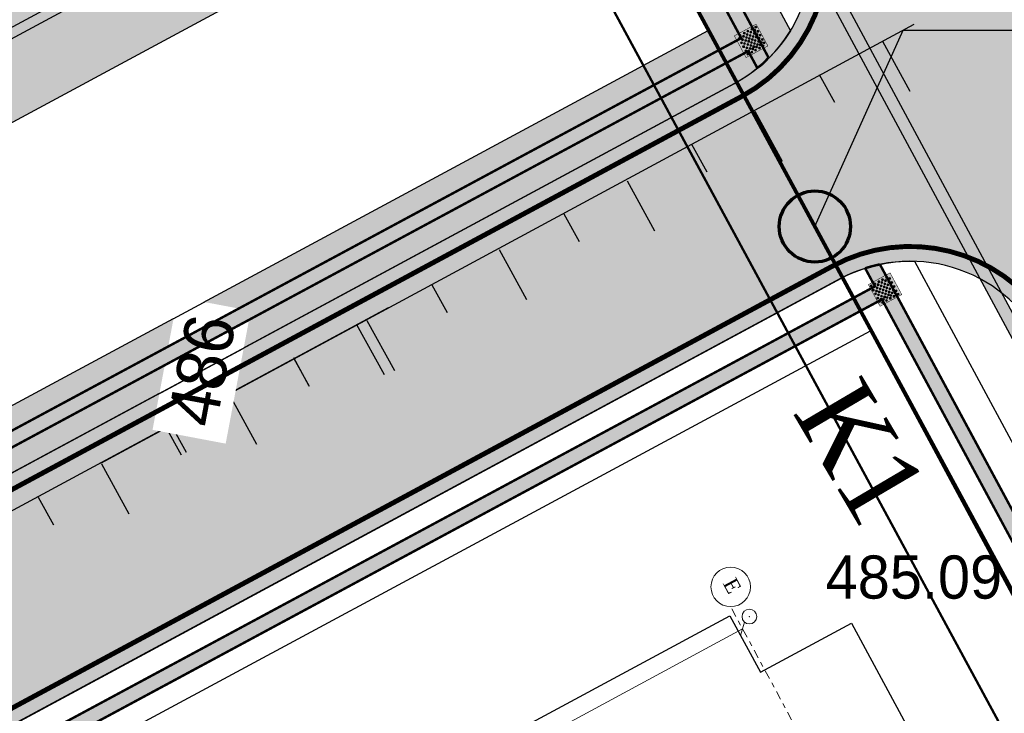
# Model space of a CAD drawing. Extents: x -516234 to 73329, y -4499813 to 47259.
# Tile 38 of 256: x 29637 to 29657, y 36957 to 36971. Entities that reach past the tile are written whole.
import ezdxf

# ---------------------------------------------------------------- set-up
doc = ezdxf.new("R2010")
doc.units = 0
doc.header["$LTSCALE"] = 0.5
doc.header["$MEASUREMENT"] = 0
doc.header["$PDMODE"] = 32
doc.header["$PDSIZE"] = 0.3
doc.linetypes.add('Dot & Dashed', pattern=[670.2777624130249, 352.7777671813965, -176.3888835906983, 0, -141.1111116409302])
for name, color, linetype in [('(002) Рамка', 7, 'Continuous'), ('(004) Точки рельефа', 7, 'Continuous'), ('(007) Здания', 7, 'Continuous'), ('7_газон', 7, 'Continuous'), ('7_лоток', 150, 'Continuous'), ('osi', 252, 'Dot & Dashed'), ('STOYANKA', 7, 'Continuous'), ("YO'LLLLLLLLLLLLLLLLLLLLL", 7, 'Continuous'), ('Водопровод 2', 7, 'Continuous'), ('ТАКТИЛ', 40, 'Continuous'), ('Штрих Стекло', 7, 'Continuous')]:
    doc.layers.add(name, color=color, linetype=linetype)
doc.layers.add('(032) Горизонтали утолщенные', color=32, linetype='Continuous', lineweight=30)
doc.layers.add('раз.нар', color=250, linetype='Continuous', lineweight=20)
doc.styles.add('D-431', font='d431.ttf')
doc.styles.add('P-131', font='p131.ttf')
doc.styles.add('seviyorum', font='times.ttf')
doc.styles.get("Standard").update_dxf_attribs({"font": 'times.ttf'})
doc.dimstyles.new('100$0', dxfattribs={"dimtxt": 250, "dimasz": 200, "dimexe": 200, "dimexo": 200, "dimgap": 100, "dimtad": 1, "dimtxsty": 'seviyorum', "dimblk": 'OBLIQUE', "dimcen": -200, "dimclrd": 256, "dimclre": 256, "dimclrt": 256, "dimadec": 0, "dimazin": 0, "dimtfac": 1, "dimtmove": 0, "dimatfit": 1, "dimldrblk": 'OPEN90', "dimfxl": 1, "dimlwd": -1, "dimlwe": -1, "dimarcsym": 0})

# ---------------------------------------------------------------- blocks, each defined once
blk = doc.blocks.new('9633')
at = {"layer": '(004) Точки рельефа', "lineweight": 0, "style": 'D-431'}
blk.add_text('485.09', height=0.875, dxfattribs=at).set_placement((28687.284534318, 36959.18415219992))
blk = doc.blocks.new('whrthtrh')
at = {"lineweight": 0, "true_color": 0xfeeab9}
h = blk.add_hatch(color=254, dxfattribs=at)
h.dxf.hatch_style = 1
h.paths.add_polyline_path([(545876.9902262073, 4536786.562103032), (545864.1364484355, 4536779.638202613), (545862.7611531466, 4536782.191350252), (545862.2329157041, 4536781.9068064), (545857.2059743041, 4536791.23900122), (545857.7342117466, 4536791.523545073), (545856.5486123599, 4536793.724534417), (545856.0203749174, 4536793.439990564), (545850.9934335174, 4536802.772185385), (545851.5216709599, 4536803.056729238), (545850.146375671, 4536805.609876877), (545863.0001534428, 4536812.533777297), (545864.3754487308, 4536809.980629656), (545864.9036861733, 4536810.26517351), (545869.9306275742, 4536800.932978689), (545869.4023901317, 4536800.648434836), (545870.545618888, 4536798.526103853), (545871.0738563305, 4536798.810647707), (545876.1431683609, 4536789.399794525), (545875.6149309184, 4536789.115250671)])
at = {"layer": '(002) Рамка', "flags": 128}
blk.add_lwpolyline([(545876.9902262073, 4536786.562103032), (545864.1364484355, 4536779.638202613), (545862.7611531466, 4536782.191350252), (545862.2329157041, 4536781.9068064), (545857.2059743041, 4536791.23900122), (545857.7342117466, 4536791.523545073), (545856.5486123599, 4536793.724534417), (545856.0203749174, 4536793.439990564), (545850.9934335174, 4536802.772185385), (545851.5216709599, 4536803.056729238), (545850.146375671, 4536805.609876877), (545863.0001534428, 4536812.533777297), (545864.3754487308, 4536809.980629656), (545864.9036861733, 4536810.26517351), (545869.9306275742, 4536800.932978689), (545869.4023901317, 4536800.648434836), (545870.545618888, 4536798.526103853), (545871.0738563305, 4536798.810647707), (545876.1431683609, 4536789.399794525), (545875.6149309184, 4536789.115250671)], close=True, dxfattribs=at)
blk.add_lwpolyline([(545878.0667395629, 4536787.36915536), (545863.6894421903, 4536779.624585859)], dxfattribs=at)
blk = doc.blocks.new('345')
at = {"color": 6, "lineweight": 30}
for points, elevation in [([(22762368.85675858, 521682.9312954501), (22762369.3451204, 521681.8847036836)], -419.6640572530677), ([(22762353.09207296, 521674.1566153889), (22762370.00763466, 521682.1924965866)], -419.6640572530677), ([(22762367.77727546, 521681.8274762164), (22762368.04702114, 521681.2470277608)], -419.6640572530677), ([(22762366.187624, 521681.6827453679), (22762366.67598581, 521680.6361536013)], -419.6640572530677), ([(22762363.51848942, 521680.4341952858), (22762364.00685123, 521679.3876035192)], -419.6640572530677), ([(22762365.10814087, 521680.5789261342), (22762365.37788656, 521679.9984776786)], -419.6640572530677), ([(22762362.43900629, 521679.3303760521), (22762362.70875197, 521678.7499275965)], -419.6640572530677), ([(22762360.86109172, 521679.1622420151), (22762361.34945353, 521678.1156502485)], -419.6640572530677), ([(22762358.11994831, 521677.8526456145), (22762358.60831012, 521676.8060538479)], -839.3281145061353), ([(22762359.69786288, 521678.0207796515), (22762359.96760856, 521677.4403311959)], -839.3281145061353), ([(22762356.84025374, 521676.6505545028), (22762357.10999943, 521676.0701060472)], -419.6640572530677), ([(22762355.26233917, 521676.4824204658), (22762355.75070099, 521675.4358286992)], -419.6640572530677), ([(22762354.28842517, 521675.4291314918), (22762354.55817086, 521674.8486830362)], -419.6640572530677)]:
    blk.add_lwpolyline(points, dxfattribs=dict(at, elevation=elevation))
blk = doc.blocks.new('_Oblique')
at = {"color": 0, "linetype": 'ByBlock', "lineweight": -2}
blk.add_line((-0.5, -0.5), (0.5, 0.5), dxfattribs=at)
blk = doc.blocks.new('*D333')
at = {"layer": 'Defpoints', "color": 0, "lineweight": 50, "transparency": 16777216}
for p in [(258789.1286361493, 2743.349165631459), (258611.9317000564, -11656.65084959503), (258789.1286361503, -11656.65084959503)]:
    blk.add_point(p, dxfattribs=at)
at = {"layer": 'раз.нар', "color": 8, "transparency": 16777216}
for p, q in [((258789.1286361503, 2743.349165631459), (258789.1286361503, -11656.65084959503)), ((258811.9317000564, -11656.65084959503), (258989.1286361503, -11656.65084959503))]:
    blk.add_line(p, q, dxfattribs=at)
at = {"layer": 'раз.нар', "color": 8, "transparency": 16777216, "xscale": 200, "yscale": 200, "zscale": 200}
for p, rotation in [((258789.1286361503, 2743.349165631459), 90), ((258789.1286361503, -11656.65084959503), 270)]:
    blk.add_blockref('_Oblique', p, dxfattribs=dict(at, rotation=rotation))
at = {"layer": 'раз.нар', "color": 8, "lineweight": 0, "transparency": 16777216, "insert": (258561.9656945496, -3681.943464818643), "char_height": 250, "attachment_point": 5, "rotation": 90, "style": 'seviyorum'}
blk.add_mtext('14400', dxfattribs=at)
blk = doc.blocks.new('_Open90')
at = {"color": 0, "linetype": 'ByBlock', "lineweight": -2}
for p, q in [((0, 0), (-1, 0)), ((-0.5, 0.5), (0, 0)), ((0, 0), (-0.5, -0.5))]:
    blk.add_line(p, q, dxfattribs=at)
blk = doc.blocks.new('ётактил')
at = {"layer": 'ТАКТИЛ', "lineweight": 30, "ltscale": 2}
h = blk.add_hatch(color=40, dxfattribs=at)
h.dxf.hatch_style = 1
h.paths.add_polyline_path([(132058.6946550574, 43265.0262908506), (132058.6946550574, 43264.5262908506), (132059.1946550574, 43264.5262908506), (132059.1946550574, 43265.0262908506)])
h = blk.add_hatch(color=1, dxfattribs=at)
h.dxf.hatch_style = 1
edge = h.paths.add_edge_path()
edge.add_arc((132058.74294341, 43264.99011024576), 0.02, 0, 360)
h = blk.add_hatch(color=1, dxfattribs=at)
h.dxf.hatch_style = 1
edge = h.paths.add_edge_path()
edge.add_arc((132058.74294341, 43264.90078456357), 0.02, 0, 360)
h = blk.add_hatch(color=1, dxfattribs=at)
h.dxf.hatch_style = 1
edge = h.paths.add_edge_path()
edge.add_arc((132058.7894146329, 43264.94445081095), 0.02, 0, 360)
h = blk.add_hatch(color=1, dxfattribs=at)
h.dxf.hatch_style = 1
edge = h.paths.add_edge_path()
edge.add_arc((132058.840005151, 43264.99011024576), 0.02, 0, 360)
h = blk.add_hatch(color=1, dxfattribs=at)
h.dxf.hatch_style = 1
edge = h.paths.add_edge_path()
edge.add_arc((132058.840005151, 43264.90078456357), 0.02, 0, 360)
h = blk.add_hatch(color=1, dxfattribs=at)
h.dxf.hatch_style = 1
edge = h.paths.add_edge_path()
edge.add_arc((132058.8859739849, 43264.94445081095), 0.02, 0, 360)
h = blk.add_hatch(color=1, dxfattribs=at)
h.dxf.hatch_style = 1
edge = h.paths.add_edge_path()
edge.add_arc((132058.9291368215, 43264.99011024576), 0.02, 0, 360)
h = blk.add_hatch(color=1, dxfattribs=at)
h.dxf.hatch_style = 1
edge = h.paths.add_edge_path()
edge.add_arc((132058.9291368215, 43264.90078456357), 0.02, 0, 360)
h = blk.add_hatch(color=1, dxfattribs=at)
h.dxf.hatch_style = 1
edge = h.paths.add_edge_path()
edge.add_arc((132058.9756080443, 43264.94445081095), 0.02, 0, 360)
h = blk.add_hatch(color=1, dxfattribs=at)
h.dxf.hatch_style = 1
edge = h.paths.add_edge_path()
edge.add_arc((132059.0261985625, 43264.99011024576), 0.02, 0, 360)
h = blk.add_hatch(color=1, dxfattribs=at)
h.dxf.hatch_style = 1
edge = h.paths.add_edge_path()
edge.add_arc((132059.0261985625, 43264.90078456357), 0.02, 0, 360)
h = blk.add_hatch(color=1, dxfattribs=at)
h.dxf.hatch_style = 1
edge = h.paths.add_edge_path()
edge.add_arc((132059.0721673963, 43264.94445081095), 0.02, 0, 360)
h = blk.add_hatch(color=1, dxfattribs=at)
h.dxf.hatch_style = 1
edge = h.paths.add_edge_path()
edge.add_arc((132059.1047372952, 43264.99011024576), 0.02, 0, 360)
h = blk.add_hatch(color=1, dxfattribs=at)
h.dxf.hatch_style = 1
edge = h.paths.add_edge_path()
edge.add_arc((132059.1047372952, 43264.90078456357), 0.02, 0, 360)
h = blk.add_hatch(color=1, dxfattribs=at)
h.dxf.hatch_style = 1
edge = h.paths.add_edge_path()
edge.add_arc((132059.151208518, 43264.94445081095), 0.02, 0, 360)
h = blk.add_hatch(color=1, dxfattribs=at)
h.dxf.hatch_style = 1
edge = h.paths.add_edge_path()
edge.add_arc((132058.74294341, 43264.8122477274), 0.02, 0, 360)
h = blk.add_hatch(color=1, dxfattribs=at)
h.dxf.hatch_style = 1
edge = h.paths.add_edge_path()
edge.add_arc((132058.74294341, 43264.72805481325), 0.02, 0, 360)
h = blk.add_hatch(color=1, dxfattribs=at)
h.dxf.hatch_style = 1
edge = h.paths.add_edge_path()
edge.add_arc((132058.7894146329, 43264.85512512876), 0.02, 0, 360)
h = blk.add_hatch(color=1, dxfattribs=at)
h.dxf.hatch_style = 1
edge = h.paths.add_edge_path()
edge.add_arc((132058.7894146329, 43264.76658829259), 0.02, 0, 360)
h = blk.add_hatch(color=1, dxfattribs=at)
h.dxf.hatch_style = 1
edge = h.paths.add_edge_path()
edge.add_arc((132058.7894146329, 43264.68239537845), 0.02, 0, 360)
h = blk.add_hatch(color=1, dxfattribs=at)
h.dxf.hatch_style = 1
edge = h.paths.add_edge_path()
edge.add_arc((132058.840005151, 43264.8122477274), 0.02, 0, 360)
h = blk.add_hatch(color=1, dxfattribs=at)
h.dxf.hatch_style = 1
edge = h.paths.add_edge_path()
edge.add_arc((132058.840005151, 43264.72805481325), 0.02, 0, 360)
h = blk.add_hatch(color=1, dxfattribs=at)
h.dxf.hatch_style = 1
edge = h.paths.add_edge_path()
edge.add_arc((132058.8859739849, 43264.85512512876), 0.02, 0, 360)
h = blk.add_hatch(color=1, dxfattribs=at)
h.dxf.hatch_style = 1
edge = h.paths.add_edge_path()
edge.add_arc((132058.8859739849, 43264.76658829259), 0.02, 0, 360)
h = blk.add_hatch(color=1, dxfattribs=at)
h.dxf.hatch_style = 1
edge = h.paths.add_edge_path()
edge.add_arc((132058.8859739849, 43264.68239537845), 0.02, 0, 360)
h = blk.add_hatch(color=1, dxfattribs=at)
h.dxf.hatch_style = 1
edge = h.paths.add_edge_path()
edge.add_arc((132058.9291368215, 43264.8122477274), 0.02, 0, 360)
h = blk.add_hatch(color=1, dxfattribs=at)
h.dxf.hatch_style = 1
edge = h.paths.add_edge_path()
edge.add_arc((132058.9291368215, 43264.72805481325), 0.02, 0, 360)
h = blk.add_hatch(color=1, dxfattribs=at)
h.dxf.hatch_style = 1
edge = h.paths.add_edge_path()
edge.add_arc((132058.9756080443, 43264.85512512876), 0.02, 0, 360)
h = blk.add_hatch(color=1, dxfattribs=at)
h.dxf.hatch_style = 1
edge = h.paths.add_edge_path()
edge.add_arc((132058.9756080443, 43264.76658829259), 0.02, 0, 360)
h = blk.add_hatch(color=1, dxfattribs=at)
h.dxf.hatch_style = 1
edge = h.paths.add_edge_path()
edge.add_arc((132058.9756080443, 43264.68239537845), 0.02, 0, 360)
h = blk.add_hatch(color=1, dxfattribs=at)
h.dxf.hatch_style = 1
edge = h.paths.add_edge_path()
edge.add_arc((132059.0261985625, 43264.8122477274), 0.02, 0, 360)
h = blk.add_hatch(color=1, dxfattribs=at)
h.dxf.hatch_style = 1
edge = h.paths.add_edge_path()
edge.add_arc((132059.0261985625, 43264.72805481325), 0.02, 0, 360)
h = blk.add_hatch(color=1, dxfattribs=at)
h.dxf.hatch_style = 1
edge = h.paths.add_edge_path()
edge.add_arc((132059.0721673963, 43264.85512512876), 0.02, 0, 360)
h = blk.add_hatch(color=1, dxfattribs=at)
h.dxf.hatch_style = 1
edge = h.paths.add_edge_path()
edge.add_arc((132059.0721673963, 43264.76658829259), 0.02, 0, 360)
h = blk.add_hatch(color=1, dxfattribs=at)
h.dxf.hatch_style = 1
edge = h.paths.add_edge_path()
edge.add_arc((132059.0721673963, 43264.68239537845), 0.02, 0, 360)
h = blk.add_hatch(color=1, dxfattribs=at)
h.dxf.hatch_style = 1
edge = h.paths.add_edge_path()
edge.add_arc((132059.1047372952, 43264.8122477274), 0.02, 0, 360)
h = blk.add_hatch(color=1, dxfattribs=at)
h.dxf.hatch_style = 1
edge = h.paths.add_edge_path()
edge.add_arc((132059.1047372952, 43264.72805481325), 0.02, 0, 360)
h = blk.add_hatch(color=1, dxfattribs=at)
h.dxf.hatch_style = 1
edge = h.paths.add_edge_path()
edge.add_arc((132059.151208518, 43264.85512512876), 0.02, 0, 360)
h = blk.add_hatch(color=1, dxfattribs=at)
h.dxf.hatch_style = 1
edge = h.paths.add_edge_path()
edge.add_arc((132059.151208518, 43264.76658829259), 0.02, 0, 360)
h = blk.add_hatch(color=1, dxfattribs=at)
h.dxf.hatch_style = 1
edge = h.paths.add_edge_path()
edge.add_arc((132059.151208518, 43264.68239537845), 0.02, 0, 360)
h = blk.add_hatch(color=1, dxfattribs=at)
h.dxf.hatch_style = 1
edge = h.paths.add_edge_path()
edge.add_arc((132058.74294341, 43264.6328701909), 0.02, 0, 360)
h = blk.add_hatch(color=1, dxfattribs=at)
h.dxf.hatch_style = 1
edge = h.paths.add_edge_path()
edge.add_arc((132058.7894146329, 43264.58721075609), 0.02, 0, 360)
h = blk.add_hatch(color=1, dxfattribs=at)
h.dxf.hatch_style = 1
edge = h.paths.add_edge_path()
edge.add_arc((132058.840005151, 43264.6328701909), 0.02, 0, 360)
h = blk.add_hatch(color=1, dxfattribs=at)
h.dxf.hatch_style = 1
edge = h.paths.add_edge_path()
edge.add_arc((132058.8859739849, 43264.58721075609), 0.02, 0, 360)
h = blk.add_hatch(color=1, dxfattribs=at)
h.dxf.hatch_style = 1
edge = h.paths.add_edge_path()
edge.add_arc((132058.9291368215, 43264.6328701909), 0.02, 0, 360)
h = blk.add_hatch(color=1, dxfattribs=at)
h.dxf.hatch_style = 1
edge = h.paths.add_edge_path()
edge.add_arc((132058.9756080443, 43264.58721075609), 0.02, 0, 360)
h = blk.add_hatch(color=1, dxfattribs=at)
h.dxf.hatch_style = 1
edge = h.paths.add_edge_path()
edge.add_arc((132059.0261985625, 43264.6328701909), 0.02, 0, 360)
h = blk.add_hatch(color=1, dxfattribs=at)
h.dxf.hatch_style = 1
edge = h.paths.add_edge_path()
edge.add_arc((132059.0721673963, 43264.58721075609), 0.02, 0, 360)
h = blk.add_hatch(color=1, dxfattribs=at)
h.dxf.hatch_style = 1
edge = h.paths.add_edge_path()
edge.add_arc((132059.1047372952, 43264.6328701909), 0.02, 0, 360)
h = blk.add_hatch(color=1, dxfattribs=at)
h.dxf.hatch_style = 1
edge = h.paths.add_edge_path()
edge.add_arc((132059.151208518, 43264.58721075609), 0.02, 0, 360)
at = {"color": 1, "lineweight": 5, "ltscale": 2}
for centre in [(132058.74294341, 43264.99011024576), (132058.74294341, 43264.90078456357), (132058.7894146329, 43264.94445081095), (132058.840005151, 43264.99011024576), (132058.840005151, 43264.90078456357), (132058.8859739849, 43264.94445081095), (132058.9291368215, 43264.99011024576), (132058.9291368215, 43264.90078456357), (132058.9756080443, 43264.94445081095), (132059.0261985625, 43264.99011024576), (132059.0261985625, 43264.90078456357), (132059.0721673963, 43264.94445081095), (132059.1047372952, 43264.99011024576), (132059.1047372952, 43264.90078456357), (132059.151208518, 43264.94445081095), (132058.74294341, 43264.8122477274), (132058.74294341, 43264.72805481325), (132058.7894146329, 43264.85512512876), (132058.7894146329, 43264.76658829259), (132058.7894146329, 43264.68239537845), (132058.840005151, 43264.8122477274), (132058.840005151, 43264.72805481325), (132058.8859739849, 43264.85512512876), (132058.8859739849, 43264.76658829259), (132058.8859739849, 43264.68239537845), (132058.9291368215, 43264.8122477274), (132058.9291368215, 43264.72805481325), (132058.9756080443, 43264.85512512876), (132058.9756080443, 43264.76658829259), (132058.9756080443, 43264.68239537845), (132059.0261985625, 43264.8122477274), (132059.0261985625, 43264.72805481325), (132059.0721673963, 43264.85512512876), (132059.0721673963, 43264.76658829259), (132059.0721673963, 43264.68239537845), (132059.1047372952, 43264.8122477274), (132059.1047372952, 43264.72805481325), (132059.151208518, 43264.85512512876), (132059.151208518, 43264.76658829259), (132059.151208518, 43264.68239537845), (132058.74294341, 43264.6328701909), (132058.7894146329, 43264.58721075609), (132058.840005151, 43264.6328701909), (132058.8859739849, 43264.58721075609), (132058.9291368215, 43264.6328701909), (132058.9756080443, 43264.58721075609), (132059.0261985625, 43264.6328701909), (132059.0721673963, 43264.58721075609), (132059.1047372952, 43264.6328701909), (132059.151208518, 43264.58721075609)]:
    blk.add_circle(centre, 0.02, dxfattribs=at)
at = {"layer": 'ТАКТИЛ', "color": 11, "lineweight": 0, "true_color": 0xff7070, "const_width": 0.01}
blk.add_lwpolyline([(132058.6946550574, 43265.0262908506), (132058.6946550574, 43264.5262908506), (132059.1946550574, 43264.5262908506), (132059.1946550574, 43265.0262908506), (132058.6946550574, 43265.0262908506)], dxfattribs=at)
blk = doc.blocks.new('oslar 333')
at = {"layer": 'osi', "color": 8, "lineweight": 0, "true_color": 0x787878}
blk.add_lwpolyline([(258325.0082102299, 2743.349165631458), (293231.5506348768, 2743.349165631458)], dxfattribs=at)
at = {"layer": 'osi', "color": 8, "linetype": 'ByBlock', "lineweight": 0, "true_color": 0x787878}
blk.add_circle((257925.0082102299, 2933.210839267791), 400, dxfattribs=at)
at = {"layer": 'osi', "color": 8, "linetype": 'ByBlock', "lineweight": 0, "true_color": 0x787878, "style": 'seviyorum'}
blk.add_text('Е', height=300, dxfattribs=at).set_placement((257781.50441859, 2822.484868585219))
at = {"layer": 'раз.нар', "color": 8, "lineweight": 0, "true_color": 0x787878}
dim = blk.add_linear_dim(base=(258789.1286361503, -11656.65084959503), p1=(258789.1286361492, 2743.349165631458), p2=(258611.9317000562, -11656.65084959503), angle=90, dimstyle='100$0', override={"dimclrd": 8, "dimclre": 8, "dimclrt": 8}, dxfattribs=at)
dim.commit()
dim.dimension.update_dxf_attribs({"geometry": '*D333', "text_midpoint": (258789.1286361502, -3681.943464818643), "dimtype": 128})
blk = doc.blocks.new('wrthtrwh')
at = {"color": 7, "xscale": 0.001, "yscale": 0.001, "zscale": 0.001, "rotation": 298.3098620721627}
blk.add_blockref('oslar 333', (545760.6135997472, 4536997.877446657), dxfattribs=at)

msp = doc.modelspace()

# ---------------------------------------------------------------- hatches: boundary and pattern name
at = {"layer": '7_газон', "lineweight": 0, "true_color": 0x5c5c5c, "transparency": 33554687}
h = msp.add_hatch(color=251, dxfattribs=at)
h.dxf.hatch_style = 1
edge = h.paths.add_edge_path(flags=16)
edge.add_line((29676.9670253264, 36922.96084250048), (29652.77291892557, 36909.92828613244))
edge.add_arc((29654.19563818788, 36907.28709892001), 2.999999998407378, 118.3098620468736, 208.3098621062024)
edge.add_line((29651.55445097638, 36905.86437965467), (29669.68837844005, 36872.19990448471))
edge.add_arc((29672.32956565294, 36873.62262374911), 2.999999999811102, 208.30986207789, 298.2780487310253)
edge.add_line((29673.75081818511, 36870.98064698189), (29697.06899177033, 36883.5246684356))
edge.add_arc((29695.17398839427, 36887.04730412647), 4.000000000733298, 298.2780487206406, 388.3063323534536)
edge.add_line((29698.69568820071, 36888.94404619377), (29681.03101944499, 36921.74221183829))
edge.add_arc((29678.3897445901, 36920.31965528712), 3.00000000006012, 28.30633236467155, 118.3098620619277)
edge = h.paths.add_edge_path(flags=16)
edge.add_arc((29582.9855072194, 36967.89968877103), 30.00000001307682, 100.3549001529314, 118.3098620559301)
edge.add_line((29568.75831457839, 36994.31156091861), (29528.13142186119, 36972.42721186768))
edge.add_arc((29529.55414112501, 36969.78602465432), 2.999999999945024, 118.3098620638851, 225.976051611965)
edge.add_arc((29494.80619221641, 36933.83355539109), 46.99999999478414, 28.309861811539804, 45.97605160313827, ccw=False)
edge.add_line((29536.18479198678, 36956.12282367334), (29686.13726511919, 36677.7456560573))
edge.add_arc((29688.77845233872, 36679.16837530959), 2.999999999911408, 208.3098618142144, 354.8617095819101)
edge.add_line((29691.76639664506, 36678.8996955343), (29699.50725581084, 36764.98453772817))
edge.add_arc((29669.62781274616, 36767.67133548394), 30.00000000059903, 354.8617095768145, 388.3098620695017)
edge.add_line((29696.03968487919, 36781.89852812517), (29580.77358266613, 36995.88266607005))
edge.add_arc((29578.13239545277, 36994.45994680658), 2.999999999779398, 28.30986205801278, 100.3549001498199)
edge = h.paths.add_edge_path()
edge.add_line((29429.45156085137, 37065.40154354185), (29443.21523881, 37039.99022628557))
edge.add_line((29443.21523881, 37039.99022628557), (29467.007078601, 36995.82219918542))
edge.add_arc((29480.21301466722, 37002.93579550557), 14.99999999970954, 208.3098620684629, 253.3098622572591)
edge.add_line((29475.90507996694, 36988.56771635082), (29508.30438760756, 36978.85353674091))
edge.add_arc((29494.80619219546, 36933.83355536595), 47.00000002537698, 63.28493720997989, 73.30986224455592, ccw=False)
edge.add_arc((29520.43076144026, 36984.74898970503), 10.00000000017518, 243.284937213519, 298.3098620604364)
edge.add_line((29525.17315898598, 36975.94503232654), (29566.62423568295, 36998.27334173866))
edge.add_arc((29582.98550721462, 36967.89968878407), 34.49999999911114, 90.70226828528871, 118.3098620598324, ccw=False)
edge.add_line((29582.56265496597, 37002.39709732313), (29601.16238589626, 37002.62508366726))
edge.add_arc((29600.79468828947, 37032.62283022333), 29.99999999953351, 270.7022682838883, 298.3364137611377)
edge.add_line((29615.03411904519, 37006.21755401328), (29627.39519750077, 37012.88344606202))
edge.add_arc((29631.42970288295, 37005.4019511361), 8.500000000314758, 28.306332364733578, 118.3364137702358, ccw=False)
edge.add_line((29638.91331497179, 37009.43252803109), (29702.65760048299, 36891.0778810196))
edge.add_arc((29695.17398839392, 36887.04730412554), 8.499999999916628, -61.72195127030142, 28.306332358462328, ccw=False)
edge.add_line((29699.20087056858, 36879.56170328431), (29664.33022544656, 36860.80302483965))
edge.add_arc((29666.69897966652, 36856.39973022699), 5.000000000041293, 118.2780487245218, 208.3098620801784)
edge.add_line((29662.29700097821, 36854.02853145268), (29700.001465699, 36784.03260702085))
edge.add_arc((29669.62781274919, 36767.67133548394), 34.49999999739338, -5.138290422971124, 28.30986207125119, ccw=False)
edge.add_line((29703.98917227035, 36764.58151806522), (29695.14768138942, 36666.25672866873))
edge.add_arc((29710.0874029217, 36664.91332979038), 15.00000000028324, 174.8617095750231, 208.3098618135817)
edge.add_line((29696.8814668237, 36657.7997335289), (29738.10817600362, 36581.26498698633))
edge.add_arc((29696.72957622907, 36558.97571869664), 47.00000000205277, -16.690138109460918, 28.3098618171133, ccw=False)
edge.add_line((29741.74955749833, 36545.47752301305), (29732.03538262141, 36513.07823193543))
edge.add_arc((29746.40346174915, 36508.77029714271), 14.99999999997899, 163.309861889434, 208.3098620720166)
edge.add_line((29733.19752568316, 36501.65670082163), (29762.25672105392, 36447.71016536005))
edge.add_line((29762.25672105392, 36447.71016536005), (29788.31828072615, 36389.8396773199))
edge.add_line((29788.31828072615, 36389.8396773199), (29723.7285416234, 36509.74639209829))
edge.add_line((29723.7285416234, 36509.74639209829), (29735.04445390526, 36547.48789258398))
edge.add_arc((29696.7295762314, 36558.97571869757), 39.9999999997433, 343.3098618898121, 388.3098618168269)
edge.add_line((29731.94540582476, 36577.94530873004), (29530.02202180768, 36952.80314541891))
edge.add_arc((29494.80619221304, 36933.83355538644), 40.00000000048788, 28.30986181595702, 73.30986225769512)
edge.add_line((29506.29401808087, 36972.14843313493), (29468.5366372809, 36983.46910649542))
edge.add_line((29468.5366372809, 36983.46910649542), (29424.2348273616, 37065.40154354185))
edge = h.paths.add_edge_path(flags=16)
edge.add_line((29653.96902770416, 36965.66145273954), (29629.77229082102, 36952.62747941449))
edge.add_arc((29631.19501008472, 36949.98629220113), 2.999999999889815, 118.3098620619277, 208.3098620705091)
edge.add_line((29628.55382287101, 36948.56357293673), (29646.57493355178, 36915.10853490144))
edge.add_arc((29649.2161207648, 36916.53125416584), 2.999999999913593, 208.3098620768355, 298.3098620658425)
edge.add_line((29650.63884002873, 36913.89006695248), (29674.83351591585, 36926.92293008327))
edge.add_arc((29673.4107966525, 36929.56411729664), 2.999999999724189, 298.3098620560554, 388.3063323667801)
edge.add_line((29676.05207150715, 36930.98667384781), (29658.03302182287, 36964.44282207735))
edge.add_arc((29655.3917469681, 36963.02026552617), 2.999999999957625, 28.30633236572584, 118.3098620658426)
edge = h.paths.add_edge_path(flags=16)
edge.add_line((29653.05407388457, 36973.68728408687), (29634.95140268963, 37007.29869320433))
edge.add_arc((29631.42970288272, 37005.4019511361), 4.00000000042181, 28.30633236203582, 118.3364137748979)
edge.add_line((29629.53111211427, 37008.92265463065), (29617.1700336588, 37002.25676258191))
edge.add_arc((29600.79468827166, 37032.6228302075), 34.49999999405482, 278.95978604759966, 298.33641380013, ccw=False)
edge.add_arc((29606.63498333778, 36995.58040921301), 3.000000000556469, 98.95978601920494, 208.3098621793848)
edge.add_line((29603.99379612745, 36994.15768994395), (29623.57430544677, 36957.80772818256))
edge.add_arc((29626.21549265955, 36959.23044744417), 2.9999999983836, 208.3098620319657, 298.3098620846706)
edge.add_line((29627.6382119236, 36956.58926023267), (29651.83551829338, 36969.62354032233))
edge.add_arc((29650.41279902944, 36972.26472753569), 3.000000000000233, 298.3098620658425, 388.306332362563)
at = {"layer": 'Штрих Стекло', "lineweight": 50, "true_color": 0xffffff}
h = msp.add_hatch(color=7, dxfattribs=at)
h.dxf.hatch_style = 1
h.paths.add_polyline_path([(29651.30086291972, 36970.69856275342), (29641.89627391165, 36988.17325228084), (29638.77592500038, 36986.49242462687), (29644.41685140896, 36976.02040595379), (29643.88861396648, 36975.73586210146), (29645.26390925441, 36973.18271446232), (29627.92011321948, 36963.84019129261), (29630.315023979, 36959.39419281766)], flags=16)
h.paths.add_polyline_path([(29611.0846019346, 36995.09423998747), (29612.50732119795, 36992.45305277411), (29629.85111722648, 37001.79557593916), (29631.22641251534, 36999.24242830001), (29631.75464995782, 36999.52697215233), (29637.35320573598, 36989.13361184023), (29640.47454384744, 36990.81497234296), (29632.0838115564, 37006.40581225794)], flags=16)
edge = h.paths.add_edge_path()
edge.add_line((29651.83551829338, 36969.62354032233), (29628.24292426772, 36956.91499855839))
edge.add_line((29628.24292426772, 36956.91499855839), (29623.83249474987, 36965.1026790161))
edge.add_line((29623.83249474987, 36965.1026790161), (29620.58659499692, 36963.3542213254))
edge.add_line((29620.58659499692, 36963.3542213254), (29619.16387573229, 36965.9954085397))
edge.add_line((29619.16387573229, 36965.9954085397), (29622.40977548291, 36967.74386622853))
edge.add_line((29622.40977548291, 36967.74386622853), (29612.73528449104, 36985.70393931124))
edge.add_line((29612.73528449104, 36985.70393931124), (29609.48938472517, 36983.95548160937))
edge.add_line((29609.48938472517, 36983.95548160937), (29608.06666546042, 36986.59666882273))
edge.add_line((29608.06666546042, 36986.59666882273), (29611.31256522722, 36988.3451265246))
edge.add_line((29611.31256522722, 36988.3451265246), (29605.85476825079, 36998.47717713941))
edge.add_arc((29606.63498325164, 36995.5804096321), 2.999999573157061, 98.95978564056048, 105.07431684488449, ccw=False)
edge.add_arc((29600.7946882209, 37032.62283049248), 34.50000028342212, 278.9597860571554, 283.6378392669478)
edge.add_line((29608.92923504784, 36999.09554060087), (29610.39768825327, 36996.36945125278))
edge.add_line((29610.39768825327, 36996.36945125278), (29631.39737547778, 37007.6812807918))
edge.add_line((29631.39737547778, 37007.6812807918), (29630.52688827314, 37009.29873516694))
edge.add_arc((29631.42970288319, 37005.40195113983), 3.999999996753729, 79.62889569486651, 103.04425891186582, ccw=False)
edge.add_line((29632.14979521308, 37009.33660068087), (29641.7551844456, 36991.50481062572))
edge.add_line((29641.7551844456, 36991.50481062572), (29643.08103305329, 36992.20641463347))
edge.add_line((29643.08103305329, 36992.20641463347), (29644.49746403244, 36989.57442644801))
edge.add_line((29644.49746403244, 36989.57442644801), (29643.17790371, 36988.86362341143))
edge.add_line((29643.17790371, 36988.86362341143), (29652.96688927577, 36970.69099851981))
edge.add_arc((29650.41315470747, 36972.26435056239), 2.999499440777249, 298.3072955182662, 328.3628395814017, ccw=False)

# ---------------------------------------------------------------- linework, layer by layer
at = {"layer": '(004) Точки рельефа', "color": 0, "linetype": 'ByBlock', "lineweight": 0}
msp.add_point((29652.13592980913, 36958.82104540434), dxfattribs=at)
at = {"color": 5, "lineweight": 30}
for p, q in [((29653.46184943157, 36966.72403282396), (29655.25461358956, 36970.70279027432)), ((29655.25461358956, 36970.70279027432), (29660.64507627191, 36970.70279027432))]:
    msp.add_line(p, q, dxfattribs=at)
at = {"linetype": 'ByBlock', "lineweight": 70}
msp.add_circle((29653.46184943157, 36966.72403282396), 0.7212701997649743, dxfattribs=at)

# ---------------------------------------------------------------- block references
at = {"layer": '(002) Рамка'}
msp.add_blockref('wrthtrwh', (-516233.7582701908, -4499812.770154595), dxfattribs=at)
at = {"layer": '(007) Здания', "color": 18, "true_color": 0x000000}
msp.add_blockref('9633', (966.3948420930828, 0), dxfattribs=at)
at = {"layer": '7_лоток', "color": 6, "lineweight": 40, "rotation": 298.3098619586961}
msp.add_blockref('ётактил', (-71065.55557894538, 132716.7407462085), dxfattribs=at)
at = {"layer": '7_лоток', "color": 6, "lineweight": 40, "xscale": -1, "rotation": 118.3098622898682}
msp.add_blockref('ётактил', (5117.407392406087, 173747.4551386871), dxfattribs=at)

# ---------------------------------------------------------------- texts
at = {"layer": 'Водопровод 2', "color": 0, "lineweight": 30, "insert": (29654.40096615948, 36962.15437966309), "char_height": 1.6, "attachment_point": 5, "rotation": 300.5189178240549}
msp.add_mtext_dynamic_manual_height_columns('{\\fTimes New Roman|b0|i0|c204|p18;\\C22;К1}', width=21.70915346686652, gutter_width=1, heights=[0], dxfattribs=at)

# ---------------------------------------------------------------- next in the draw order: block references
at = {"layer": '(002) Рамка'}
msp.add_blockref('whrthtrh', (-516233.7582701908, -4499812.770154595), dxfattribs=at)

# ---------------------------------------------------------------- next in the draw order: linework, layer by layer
at = {"color": 5, "lineweight": 80}
msp.add_line((29643.3333432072, 36985.44132618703), (29659.41161780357, 36955.72897021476), dxfattribs=at)

# ---------------------------------------------------------------- next in the draw order: block references
at = {"color": 6, "lineweight": 5, "xscale": -1, "rotation": 233.7517678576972}
for p in [(-13850104.43760762, -18011572.20430572, 419.6640572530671), (-13850115.09143093, -18011577.94026915, 419.6640572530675)]:
    msp.add_blockref('345', p, dxfattribs=at)

# ---------------------------------------------------------------- next in the draw order: texts
at = {"layer": '(032) Горизонтали утолщенные', "linetype": 'Continuous', "lineweight": 0, "insert": (29641.04273564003, 36963.80927727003), "char_height": 1, "attachment_point": 5, "rotation": 79.30623502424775, "style": 'P-131', "bg_fill": 3, "box_fill_scale": 1.254, "bg_fill_color": 256, "bg_fill_true_color": 13158600, "bg_fill_transparency": 0}
msp.add_mtext('486', dxfattribs=at)

# ---------------------------------------------------------------- next in the draw order: hatches: boundary and pattern name
at = {"lineweight": 0}
h = msp.add_hatch(color=40, dxfattribs=at)
h.dxf.hatch_style = 1
h.paths.add_polyline_path([(29612.79937741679, 36987.27186534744), (29628.58920325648, 36957.9590646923), (29651.96955941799, 36970.54198584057), (29641.70243743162, 36989.60224038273), (29637.2553055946, 36987.20671911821), (29637.11303366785, 36987.47083783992), (29641.56016550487, 36989.86635910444), (29632.21584962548, 37007.21348319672), (29608.84020943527, 36994.62180719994), (29612.6571054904, 36987.53598406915), (29616.7949654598, 36989.76491091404), (29616.93723738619, 36989.50079219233)], flags=16)
edge = h.paths.add_edge_path()
edge.add_arc((29651.91280244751, 36970.5758978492), 0.7416366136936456, 300.9286794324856, 325.06649702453)
edge.add_line((29652.52080888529, 36970.15121792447), (29631.34773675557, 37009.45767057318))
edge.add_line((29631.34773675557, 37009.45767057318), (29631.08361803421, 37009.31539864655))
edge.add_line((29631.08361803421, 37009.31539864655), (29632.07357769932, 37007.4776019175))
edge.add_line((29632.07357769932, 37007.4776019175), (29608.43381878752, 36994.74365399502))
edge.add_line((29608.43381878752, 36994.74365399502), (29612.39298677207, 36987.39371214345))
edge.add_line((29612.39298677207, 36987.39371214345), (29605.34982087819, 36983.59979411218))
edge.add_line((29605.34982087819, 36983.59979411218), (29605.4920928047, 36983.33567539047))
edge.add_line((29605.4920928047, 36983.33567539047), (29612.53525869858, 36987.12959342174))
edge.add_line((29612.53525869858, 36987.12959342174), (29628.68312232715, 36957.15211853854))
edge.add_line((29628.68312232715, 36957.15211853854), (29628.94724104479, 36957.29439046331))
edge.add_line((29628.94724104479, 36957.29439046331), (29628.73147518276, 36957.69494597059))
edge.add_line((29628.73147518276, 36957.69494597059), (29652.11183134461, 36970.27786711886))
edge.add_line((29652.11183134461, 36970.27786711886), (29652.29398193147, 36969.93971621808))
h = msp.add_hatch(color=40, dxfattribs=at)
h.dxf.hatch_style = 1
h.paths.add_polyline_path([(29654.82151506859, 36965.2475127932), (29631.44115890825, 36952.66459163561), (29646.37555201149, 36924.93984709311), (29651.56988690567, 36927.7378616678), (29651.71215883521, 36927.4737429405), (29646.51782393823, 36924.67572837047), (29651.59217258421, 36915.25550183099), (29674.97252876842, 36927.83842299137), (29669.15839255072, 36938.63201777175), (29665.50361689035, 36936.66331229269), (29665.36134496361, 36936.9274310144), (29669.01612062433, 36938.89613649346), (29661.94994828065, 36952.01403298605), (29658.29517261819, 36950.04532750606), (29658.15290069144, 36950.30944622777), (29661.80767635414, 36952.27815170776)], flags=16)
edge = h.paths.add_edge_path()
edge.add_line((29675.1124181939, 36927.5787266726), (29651.73682650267, 36914.98696043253))
edge.add_line((29651.73682650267, 36914.98696043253), (29651.94785916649, 36914.59519180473))
edge.add_line((29651.94785916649, 36914.59519180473), (29651.68375497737, 36914.45291674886))
edge.add_line((29651.68375497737, 36914.45291674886), (29646.25370521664, 36924.53345644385))
edge.add_line((29646.25370521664, 36924.53345644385), (29639.2105393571, 36920.7395384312))
edge.add_line((29639.2105393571, 36920.7395384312), (29639.06826743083, 36921.00365715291))
edge.add_line((29639.06826743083, 36921.00365715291), (29646.11143329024, 36924.79757516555))
edge.add_line((29646.11143329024, 36924.79757516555), (29630.8172012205, 36953.19033771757))
edge.add_line((29630.8172012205, 36953.19033771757), (29631.08131993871, 36953.33260964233))
edge.add_line((29631.08131993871, 36953.33260964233), (29631.29888697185, 36952.92871037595))
edge.add_line((29631.29888697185, 36952.92871037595), (29654.67924313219, 36965.51163153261))
edge.add_line((29654.67924313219, 36965.51163153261), (29654.48144876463, 36965.87882411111))
edge.add_arc((29655.40626676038, 36962.97013751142), 3.052170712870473, 101.84224824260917, 107.63808179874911, ccw=False)
edge.add_line((29654.77990704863, 36965.95734683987), (29675.5284041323, 36927.43909057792))
edge.add_arc((29673.41079666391, 36929.56411727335), 2.999999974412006, 309.0010962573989, 314.89980518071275, ccw=False)
edge.add_line((29675.29880242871, 36927.23271553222), (29675.1124181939, 36927.5787266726))
at = {"layer": "YO'LLLLLLLLLLLLLLLLLLLLL", "true_color": 0x00bfff}
h = msp.add_hatch(color=140, dxfattribs=at)
h.dxf.hatch_style = 1
edge = h.paths.add_edge_path(flags=16)
edge.add_line((29604.43399398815, 36994.39480983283), (29670.12857632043, 36872.43702437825))
edge.add_arc((29672.32956566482, 36873.62262376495), 2.499999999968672, 208.309862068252, 298.278048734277)
edge.add_line((29673.51394277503, 36871.42097645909), (29696.83211634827, 36883.96499789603))
edge.add_arc((29695.17398839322, 36887.04730412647), 3.500000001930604, 298.2780487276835, 388.3063323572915)
edge.add_line((29698.25547572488, 36888.70695343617), (29634.51119021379, 37007.06160044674))
edge.add_arc((29631.42970288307, 37005.4019511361), 3.500000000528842, 28.30633237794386, 118.3364137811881)
edge.add_line((29629.76843596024, 37008.48256669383), (29617.40735750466, 37001.8166746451))
edge.add_arc((29600.79468829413, 37032.6228302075), 34.99999998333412, 278.9597860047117, 298.3364137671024, ccw=False)
edge.add_arc((29606.63498333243, 36995.58040921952), 2.500000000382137, 98.95978600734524, 208.3098620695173)
edge = h.paths.add_edge_path()
edge.add_arc((29600.79468828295, 37032.62283023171), 34.75000000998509, 278.9597860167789, 298.3364137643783)
edge.add_line((29617.28869558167, 37002.0367186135), (29629.64977403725, 37008.70261066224))
edge.add_arc((29631.42970288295, 37005.40195113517), 3.750000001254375, 28.306332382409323, 118.33641377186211, ccw=False)
edge.add_line((29634.73129645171, 37007.18014682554), (29698.4755819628, 36888.82549981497))
edge.add_arc((29695.17398839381, 36887.04730412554), 3.750000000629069, -61.72195127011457, 28.306332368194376, ccw=False)
edge.add_line((29696.9505540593, 36883.74483316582), (29673.63238048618, 36871.20081172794))
edge.add_arc((29672.32956566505, 36873.62262376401), 2.74999999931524, 208.3098620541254, 298.2780487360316, ccw=False)
edge.add_line((29669.90847738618, 36872.3184644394), (29604.2138950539, 36994.27624989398))
edge.add_arc((29606.63498333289, 36995.58040921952), 2.750000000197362, 98.9597860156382, 208.3098620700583, ccw=False)
edge = h.paths.add_edge_path()
edge.add_line((29596.94986710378, 36997.82309186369), (29587.75359240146, 36997.71036845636))
edge.add_arc((29588.9861658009, 36994.97527021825), 2.999999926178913, 114.2587324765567, 124.2595781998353)
edge.add_line((29587.29733653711, 36997.45475711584), (29597.41225126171, 36997.57874075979))
edge.add_arc((29595.78470484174, 36995.0586031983), 3.000000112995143, 57.144958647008, 67.14580375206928)
edge = h.paths.add_edge_path()
edge.add_line((29526.90857057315, 36971.2005763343), (29568.99543445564, 36993.87136305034))
edge.add_arc((29582.98550722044, 36967.89968876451), 29.50000001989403, 100.35490015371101, 118.30986205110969, ccw=False)
edge.add_arc((29578.13239545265, 36994.45994680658), 2.499999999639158, 28.309862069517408, 100.35490015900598, ccw=False)
edge.add_line((29580.33338479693, 36995.64554619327), (29695.59948701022, 36781.66140824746))
edge.add_arc((29669.62781274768, 36767.67133548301), 29.49999999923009, -5.1382904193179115, 28.30986207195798, ccw=False)
edge.add_line((29699.0092650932, 36765.02931769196), (29691.11988759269, 36677.29282713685))
edge.add_arc((29688.77845223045, 36679.16837538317), 3.00000012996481, 321.3044000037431, 331.3052450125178)
edge.add_line((29691.41002270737, 36677.72794572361), (29699.25826045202, 36765.00692771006))
edge.add_arc((29669.62781274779, 36767.67133548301), 29.74999999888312, 354.8617095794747, 388.3098620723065)
edge.add_line((29695.81958594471, 36781.77996818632), (29580.55348373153, 36995.7641061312))
edge.add_arc((29578.13239545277, 36994.45994680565), 2.749999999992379, 28.30986207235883, 100.3549001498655)
edge.add_arc((29582.9855072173, 36967.89968877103), 29.7500000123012, 100.3549001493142, 118.309862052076)
edge.add_line((29568.87687451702, 36994.09146198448), (29527.19442439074, 36971.63851944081))
edge.add_arc((29529.55414118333, 36969.78602461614), 3.000000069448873, 141.8663265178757, 151.8671717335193)

# ---------------------------------------------------------------- next in the draw order: linework, layer by layer
at = {"layer": '(002) Рамка', "flags": 128}
for points in [[(29651.83551829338, 36969.62354032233), (29628.24292426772, 36956.91499855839), (29623.83249474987, 36965.1026790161), (29620.58659499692, 36963.3542213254), (29619.16387573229, 36965.9954085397), (29622.40977548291, 36967.74386622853), (29612.73528449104, 36985.70393931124), (29609.48938472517, 36983.95548160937), (29608.06666546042, 36986.59666882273), (29611.31256522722, 36988.3451265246), (29605.85476825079, 36998.47717713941, -0.02668600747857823), (29606.16775973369, 36998.54380289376, 0.02041469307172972), (29608.92923504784, 36999.09554060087), (29610.39768825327, 36996.36945125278), (29631.39737547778, 37007.6812807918), (29630.52688827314, 37009.29873516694, -0.1025257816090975), (29632.14979521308, 37009.33660068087), (29641.7551844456, 36991.50481062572), (29643.08103305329, 36992.20641463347), (29644.49746403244, 36989.57442644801), (29643.17790371, 36988.86362341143), (29652.96688927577, 36970.69099851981, -0.1318990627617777), (29651.83551829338, 36969.62354032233, -0.1201205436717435)], [(29654.00226184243, 36965.67908689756, -0.1278696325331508), (29655.482857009, 36966.02026552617), (29662.00269529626, 36953.91660322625), (29663.32328889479, 36954.6279628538), (29664.74600815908, 36951.98677564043), (29663.4254145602, 36951.27541601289), (29669.21113956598, 36940.53458801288), (29670.53173316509, 36941.24594764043), (29671.95445242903, 36938.60476042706), (29670.63385882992, 36937.89340079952), (29675.96669654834, 36927.99332904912, -0.1301783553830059), (29674.85414742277, 36926.93414799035), (29651.24355805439, 36914.21579518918), (29646.85683483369, 36922.35946595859), (29643.61093508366, 36920.61100826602), (29642.18821581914, 36923.25219547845), (29645.43411557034, 36925.00065317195), (29637.37203941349, 36939.96738079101), (29634.12614014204, 36938.2189235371), (29632.70342099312, 36940.86011081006), (29635.94931983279, 36942.60856783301), (29630.38155295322, 36952.9447711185), (29654.00226184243, 36965.67908689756)]]:
    msp.add_lwpolyline(points, format="xyb", close=True, dxfattribs=at)
msp.add_lwpolyline([(29651.30086291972, 36970.69856275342), (29641.89627391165, 36988.17325228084), (29638.77592500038, 36986.49242462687), (29644.41685140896, 36976.02040595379), (29643.88861396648, 36975.73586210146), (29645.26390925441, 36973.18271446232), (29627.92011321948, 36963.84019129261), (29630.315023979, 36959.39419281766), (29651.30086291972, 36970.69856275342)], dxfattribs=at)
msp.add_lwpolyline([(29654.57961923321, 36964.60629773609), (29633.59182820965, 36953.31101558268), (29635.9821890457, 36948.87346374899), (29642.93731526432, 36952.61995775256), (29642.32080358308, 36953.76447221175), (29651.74103799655, 36958.83883759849), (29652.35754967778, 36957.6943231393), (29654.20638082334, 36958.69022667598), (29657.33636320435, 36952.8796148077), (29658.21675894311, 36953.35385456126), (29658.83327062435, 36952.20934010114), (29660.70797684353, 36953.21918167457)], close=True, dxfattribs=at)
at = {"color": 22, "lineweight": 50}
msp.add_line((29634.7018424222, 36998.24039545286), (29699.22953326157, 36878.99436691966), dxfattribs=at)
at = {"color": 11, "lineweight": 0, "true_color": 0xff7070, "const_width": 0.05}
for points in [[(29652.29398193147, 36969.93971621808, 0.1057122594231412), (29652.52080888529, 36970.15121792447), (29631.34773675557, 37009.45767057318), (29631.08361803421, 37009.31539864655), (29632.07357769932, 37007.4776019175), (29608.43381878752, 36994.74365399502), (29612.39298677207, 36987.39371214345), (29605.34982087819, 36983.59979411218), (29605.4920928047, 36983.33567539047), (29612.53525869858, 36987.12959342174), (29628.68312232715, 36957.15211853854), (29628.94724104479, 36957.29439046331), (29628.73147518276, 36957.69494597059), (29652.11183134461, 36970.27786711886)], [(29675.1124181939, 36927.5787266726), (29651.73682650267, 36914.98696043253), (29651.94785916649, 36914.59519180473), (29651.68375497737, 36914.45291674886), (29646.25370521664, 36924.53345644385), (29639.2105393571, 36920.7395384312), (29639.06826743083, 36921.00365715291), (29646.11143329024, 36924.79757516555), (29630.8172012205, 36953.19033771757), (29631.08131993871, 36953.33260964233), (29631.29888697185, 36952.92871037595), (29654.67924313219, 36965.51163153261), (29654.48144876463, 36965.87882411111, -0.02529448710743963), (29654.77990704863, 36965.95734683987), (29675.5284041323, 36927.43909057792, -0.02574365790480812), (29675.29880242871, 36927.23271553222)]]:
    msp.add_lwpolyline(points, format="xyb", close=True, dxfattribs=at)
for points in [[(29653.05407388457, 36973.68728408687), (29634.95140268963, 37007.29869320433, 0.4143673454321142), (29629.53111211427, 37008.92265463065), (29617.1700336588, 37002.25676258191, -0.08474851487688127), (29606.16775973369, 36998.54380289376, 0.5169680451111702), (29603.99379612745, 36994.15768994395), (29623.57430544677, 36957.80772818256, 0.4142135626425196), (29627.6382119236, 36956.58926023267), (29651.83551829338, 36969.62354032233, 0.4141955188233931)], [(29653.96902770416, 36965.66145273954), (29629.77229082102, 36952.62747941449, 0.4142135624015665), (29628.55382287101, 36948.56357293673), (29646.57493355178, 36915.10853490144, 0.4142135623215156), (29650.63884002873, 36913.89006695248), (29674.83351591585, 36926.92293008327, 0.4141955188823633), (29676.05207150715, 36930.98667384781), (29658.03302182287, 36964.44282207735, 0.41423160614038)]]:
    msp.add_lwpolyline(points, format="xyb", close=True)
for points in [[(29612.79937741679, 36987.27186534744), (29628.58920325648, 36957.9590646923), (29651.96955941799, 36970.54198584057), (29641.70243743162, 36989.60224038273), (29637.2553055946, 36987.20671911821), (29637.11303366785, 36987.47083783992), (29641.56016550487, 36989.86635910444), (29632.21584962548, 37007.21348319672), (29608.84020943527, 36994.62180719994), (29612.6571054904, 36987.53598406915), (29616.7949654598, 36989.76491091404), (29616.93723738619, 36989.50079219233)], [(29654.82151506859, 36965.2475127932), (29631.44115890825, 36952.66459163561), (29646.37555201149, 36924.93984709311), (29651.56988690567, 36927.7378616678), (29651.71215883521, 36927.4737429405), (29646.51782393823, 36924.67572837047), (29651.59217258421, 36915.25550183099), (29674.97252876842, 36927.83842299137), (29669.15839255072, 36938.63201777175), (29665.50361689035, 36936.66331229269), (29665.36134496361, 36936.9274310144), (29669.01612062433, 36938.89613649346), (29661.94994828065, 36952.01403298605), (29658.29517261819, 36950.04532750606), (29658.15290069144, 36950.30944622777), (29661.80767635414, 36952.27815170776)]]:
    msp.add_lwpolyline(points, close=True, dxfattribs=at)
at = {"layer": 'STOYANKA', "color": 7, "lineweight": 50, "true_color": 0xffffff, "const_width": 0.1}
for points in [[(29653.31820136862, 36973.82953974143), (29635.21553017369, 37007.44094885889, 0.4143673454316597), (29629.38871780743, 37009.18670739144), (29617.02763935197, 37002.5208153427, -0.08474851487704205), (29606.12103737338, 36998.84014225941, 0.516968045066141), (29603.72967740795, 36994.01541801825), (29623.31018672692, 36957.66545625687, 0.4142135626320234), (29627.7804838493, 36956.32514151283), (29651.97779021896, 36969.35942160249, 0.4141955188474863)], [(29653.82675577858, 36965.92557145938), (29629.63001889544, 36952.89159813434, 0.4142135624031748), (29628.28970415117, 36948.42130101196), (29646.31081483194, 36914.96626297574, 0.4142135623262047), (29650.78111195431, 36913.62594823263), (29674.97578784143, 36926.65881136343, 0.4141955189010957), (29676.31619899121, 36931.12892950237), (29658.29714930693, 36964.58507773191, 0.4142316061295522)]]:
    msp.add_lwpolyline(points, format="xyb", close=True, dxfattribs=at)
at = {"layer": "YO'LLLLLLLLLLLLLLLLLLLLL", "color": 140, "true_color": 0x00bfff, "flags": 128}
for points in [[(29606.20669502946, 36998.29685342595, 0.08474851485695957), (29617.28869558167, 37002.0367186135), (29629.64977403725, 37008.70261066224, -0.4143673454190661), (29634.73129645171, 37007.18014682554), (29698.4755819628, 36888.82549981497, -0.4143581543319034), (29696.9505540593, 36883.74483316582), (29673.63238048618, 36871.20081172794, -0.4140509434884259), (29669.90847738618, 36872.3184644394), (29604.2138950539, 36994.27624989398, -0.516968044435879)], [(29604.43399398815, 36994.39480983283), (29670.12857632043, 36872.43702437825, 0.4140509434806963), (29673.51394277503, 36871.42097645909), (29696.83211634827, 36883.96499789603, 0.4143581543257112), (29698.25547572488, 36888.70695343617), (29634.51119021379, 37007.06160044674, 0.4143673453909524), (29629.76843596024, 37008.48256669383), (29617.40735750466, 37001.8166746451, -0.08474851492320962), (29606.24563032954, 36998.04990395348, 0.5169680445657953)]]:
    msp.add_lwpolyline(points, format="xyb", close=True, dxfattribs=at)

doc.saveas('drawing.dxf')
